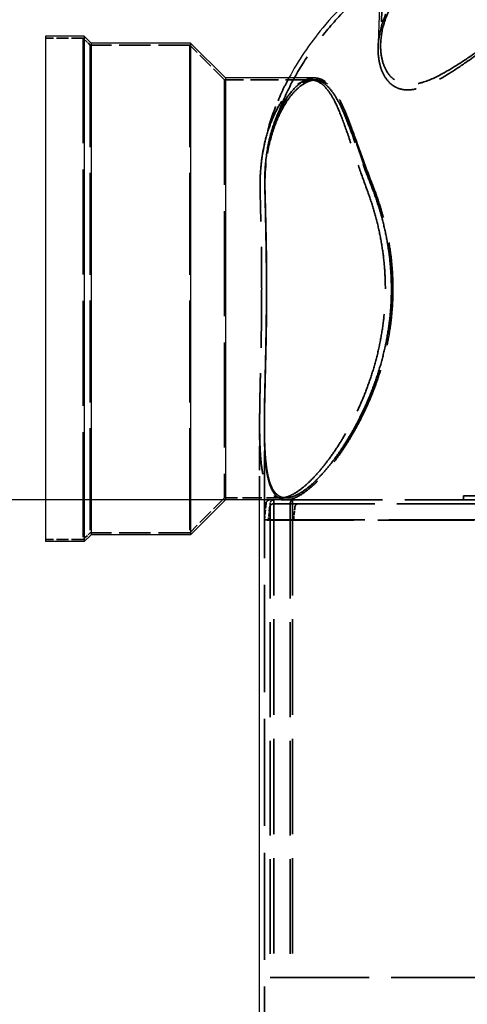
# Model space of a CAD drawing. Header units: millimetres. Extents: x -122 to 329287, y -2042 to 18239.
# Tile 16 of 39: x 10903 to 12028, y 6606 to 9080. Entities that reach past the tile are written whole.
import ezdxf

# ---------------------------------------------------------------- set-up
doc = ezdxf.new("R2010")
doc.units = ezdxf.units.MM
doc.header["$LTSCALE"] = 61
doc.linetypes.add('DASHED', pattern=[0.2068, 0.1655, -0.0413])
for name, color, linetype, lineweight in [('Dimension (Draken)', 7, 'Continuous', 25), ('Hidden (Draken)', 7, 'DASHED', 35), ('Visible (Draken)', 7, 'Continuous', 25)]:
    doc.layers.add(name, color=color, linetype=linetype, lineweight=lineweight)
doc.styles.add('Draken Note Text', font='tahoma.ttf')
doc.dimstyles.new('Draken Metric', dxfattribs={"dimscale": 61, "dimtxt": 2.5, "dimasz": 2.5, "dimexe": 3.175, "dimexo": 1, "dimgap": 0.762, "dimtad": 1, "dimtoh": 1, "dimdec": 1, "dimrnd": 1e-08, "dimzin": 0, "dimdsep": 46, "dimtxsty": 'Draken Note Text', "dimcen": 0.09, "dimdle": 10, "dimclrd": 256, "dimclre": 256, "dimclrt": 256, "dimadec": 1, "dimazin": 0, "dimtfac": 1.40208, "dimtdec": 1, "dimtmove": 0, "dimatfit": 3, "dimfxl": 1, "dimtolj": 1, "dimtzin": 0, "dimlwd": -1, "dimlwe": -1, "dimarcsym": 0})

# ---------------------------------------------------------------- blocks, each defined once
blk = doc.blocks.new('*D11')
at = {"layer": 'Defpoints', "color": 0, "transparency": 16777216}
for p in [(9662.6, 7873.5), (11591.6, 7873.5), (12019, 4033.5)]:
    blk.add_point(p, dxfattribs=at)
at = {"layer": 'Dimension (Draken)', "transparency": 16777216}
for p, q in [((11530.6, 7873.5), (9468.9, 7873.5)), ((9662.6, 4186), (9662.6, 7721)), ((11958, 4033.5), (9468.9, 4033.5))]:
    blk.add_line(p, q, dxfattribs=at)
for points in [[(9637.1, 7721), (9688, 7721), (9662.6, 7873.5)], [(9637.1, 4186), (9688, 4186), (9662.6, 4033.5)]]:
    blk.add_solid(points, dxfattribs=at)
at = {"layer": 'Dimension (Draken)', "transparency": 16777216, "insert": (9456.6, 5733.7), "char_height": 152.5, "attachment_point": 1, "rotation": 90, "style": 'Draken Note Text'}
blk.add_mtext('\\A1;3840', dxfattribs=at)
blk = doc.blocks.new('*D14')
at = {"layer": 'Defpoints', "color": 0, "transparency": 16777216}
for p in [(8889.8, 9623.5), (12167.9, 9623.5), (11591.6, 7873.5)]:
    blk.add_point(p, dxfattribs=at)
at = {"layer": 'Dimension (Draken)', "transparency": 16777216}
for p, q in [((12106.9, 9623.5), (8696.1, 9623.5)), ((8889.8, 8026), (8889.8, 9471)), ((11530.6, 7873.5), (8696.1, 7873.5))]:
    blk.add_line(p, q, dxfattribs=at)
for points in [[(8864.4, 9471), (8915.2, 9471), (8889.8, 9623.5)], [(8864.4, 8026), (8915.2, 8026), (8889.8, 7873.5)]]:
    blk.add_solid(points, dxfattribs=at)
at = {"layer": 'Dimension (Draken)', "transparency": 16777216, "insert": (8684.6, 8535.3), "char_height": 152.5, "attachment_point": 1, "rotation": 90, "style": 'Draken Note Text'}
blk.add_mtext('\\A1;1750', dxfattribs=at)

msp = doc.modelspace()

# ---------------------------------------------------------------- linework, layer by layer
at = {"layer": 'Hidden (Draken)', "ltscale": 21.68861}
msp.add_line((11829.12, 9566.45), (11810.02, 9019.59), dxfattribs=at)
at = {"layer": 'Hidden (Draken)', "ltscale": 2.964796}
for p, q in [((11062.88, 9033.47), (10967.88, 9033.47)), ((11062.88, 7773.47), (10967.88, 7773.47))]:
    msp.add_line(p, q, dxfattribs=at)
at = {"layer": 'Hidden (Draken)', "ltscale": 26.149223}
for p, q in [((11062.88, 9033.47), (11062.88, 7773.47)), ((11417.88, 8928.47), (11417.88, 7878.47))]:
    msp.add_line(p, q, dxfattribs=at)
at = {"layer": 'Hidden (Draken)', "ltscale": 0.772294}
for p, q in [((11080.38, 9015.97), (11062.88, 9033.47)), ((11080.38, 7790.97), (11062.88, 7773.47))]:
    msp.add_line(p, q, dxfattribs=at)
at = {"layer": 'Hidden (Draken)', "ltscale": 25.422857}
for p, q in [((11080.38, 9015.97), (11080.38, 7790.97)), ((11330.38, 9015.97), (11330.38, 7790.97))]:
    msp.add_line(p, q, dxfattribs=at)
at = {"layer": 'Hidden (Draken)', "ltscale": 7.802259}
for p, q in [((11330.38, 9015.97), (11080.38, 9015.97)), ((11330.38, 7790.97), (11080.38, 7790.97))]:
    msp.add_line(p, q, dxfattribs=at)
at = {"layer": 'Hidden (Draken)', "ltscale": 3.861871}
for p, q in [((11417.88, 8928.47), (11330.38, 9015.97)), ((11417.88, 7878.47), (11330.38, 7790.97))]:
    msp.add_line(p, q, dxfattribs=at)
at = {"layer": 'Hidden (Draken)', "ltscale": 0.281367}
msp.add_line((11804.06, 9020.83), (11803.75, 9011.82), dxfattribs=at)
at = {"layer": 'Hidden (Draken)', "ltscale": 0.234565}
msp.add_line((11643.79, 8933.47), (11636.27, 8933.47), dxfattribs=at)
at = {"layer": 'Hidden (Draken)', "ltscale": 6.966325}
msp.add_line((11641.1, 8928.47), (11417.88, 8928.47), dxfattribs=at)
at = {"layer": 'Hidden (Draken)', "ltscale": 0.441685}
msp.add_line((11633.51, 8928.47), (11647.66, 8928.47), dxfattribs=at)
at = {"layer": 'Hidden (Draken)', "ltscale": 5.928545}
msp.add_line((11505.88, 7873.47), (11505.88, 8063.43), dxfattribs=at)
at = {"layer": 'Hidden (Draken)', "ltscale": 26.666664}
msp.add_line((11517.88, 5035.88), (11517.88, 8063.43), dxfattribs=at)
at = {"layer": 'Hidden (Draken)', "ltscale": 0.239277}
msp.add_line((11517.88, 8055.76), (11517.88, 8063.43), dxfattribs=at)
at = {"layer": 'Hidden (Draken)', "ltscale": 4.816039}
msp.add_line((11572.2, 7878.47), (11417.88, 7878.47), dxfattribs=at)
at = {"layer": 'Hidden (Draken)', "ltscale": 23.78159}
for p, q in [((11541.67, 7873.47), (11541.67, 6673.47)), ((11588.69, 7873.47), (11588.69, 6673.47))]:
    msp.add_line(p, q, dxfattribs=at)
at = {"layer": 'Hidden (Draken)', "ltscale": 0.388366}
for p, q in [((11559.75, 7878.47), (11572.2, 7878.47)), ((11572.2, 7873.47), (11559.75, 7873.47))]:
    msp.add_line(p, q, dxfattribs=at)
at = {"layer": 'Hidden (Draken)', "ltscale": 1.960487}
msp.add_line((11572.2, 7873.47), (11588.69, 7873.47), dxfattribs=at)
at = {"layer": 'Hidden (Draken)', "ltscale": 0.317991}
msp.add_line((11588.69, 7873.47), (11591.6, 7873.47), dxfattribs=at)
at = {"layer": 'Hidden (Draken)', "ltscale": 22.136909}
for p, q in [((11591.6, 7873.47), (12345.69, 7873.47)), ((12353.74, 7863.47), (11603.45, 7863.47)), ((12339.36, 6673.47), (11582.62, 6673.47))]:
    msp.add_line(p, q, dxfattribs=at)
at = {"layer": 'Hidden (Draken)', "ltscale": 9.508592}
msp.add_line((12063.94, 7883.47), (12017.88, 7883.47), dxfattribs=at)
at = {"layer": 'Hidden (Draken)', "ltscale": 0.311994}
for p, q in [((12017.88, 7873.47), (12017.88, 7883.47)), ((11527.83, 7822.48), (11517.88, 7823.47))]:
    msp.add_line(p, q, dxfattribs=at)
at = {"layer": 'Hidden (Draken)', "ltscale": 1.285713}
msp.add_line((11521.98, 7864.47), (11517.88, 7823.47), dxfattribs=at)
at = {"layer": 'Hidden (Draken)', "ltscale": 1.003272}
msp.add_line((11531.03, 7854.47), (11527.83, 7822.48), dxfattribs=at)
at = {"layer": 'Hidden (Draken)', "ltscale": 23.58341}
for p, q in [((11532.16, 7863.47), (11532.16, 6673.47)), ((11582.62, 7863.47), (11582.62, 6673.47))]:
    msp.add_line(p, q, dxfattribs=at)
at = {"layer": 'Hidden (Draken)', "ltscale": 13.453507}
msp.add_line((11603.45, 7863.47), (11540.98, 7863.47), dxfattribs=at)
at = {"layer": 'Hidden (Draken)', "ltscale": 13.420264}
msp.add_line((11579.1, 7823.47), (11517.88, 7823.47), dxfattribs=at)
at = {"layer": 'Hidden (Draken)', "ltscale": 13.643393}
msp.add_line((11591.5, 7822.48), (11527.83, 7822.48), dxfattribs=at)
at = {"layer": 'Hidden (Draken)', "ltscale": 23.815351}
msp.add_line((12070.88, 7823.47), (11579.1, 7823.47), dxfattribs=at)
at = {"layer": 'Hidden (Draken)', "ltscale": 23.904131}
msp.add_line((12345.82, 7822.48), (11591.5, 7822.48), dxfattribs=at)
at = {"layer": 'Hidden (Draken)', "ltscale": 7.340158}
msp.add_line((11532.16, 6673.47), (11582.62, 6673.47), dxfattribs=at)
at = {"layer": 'Hidden (Draken)', "ltscale": 0.242145}
msp.add_arc((12070.17, 8662.62), 552.36, 170.77404, 171.57918, dxfattribs=at)
at = {"layer": 'Hidden (Draken)', "ltscale": 0.459031}
for centre in [(11531.93, 7863.47), (11540.98, 7853.47)]:
    msp.add_arc(centre, 10, 90, 174.28941, dxfattribs=at)
at = {"layer": 'Hidden (Draken)', "ltscale": 25.192032}
msp.add_open_spline([(12165.72, 9076.72), (12194.54, 9098.66), (12223.25, 9120.75), (12278.48, 9163.8), (12305.04, 9184.78), (12369.58, 9237.12), (12405.53, 9267.6), (12466.3, 9325.04), (12490.33, 9351.5), (12516.19, 9393.4), (12520.69, 9409.57), (12513.49, 9430.91), (12506.29, 9437.78), (12487.86, 9445.41), (12479.49, 9447.49), (12462.13, 9449.79), (12453.77, 9450.32), (12435.63, 9450.43), (12425.91, 9450.03), (12402.5, 9448.1), (12388.49, 9446.31), (12348.7, 9439.64), (12321.73, 9433.54), (12258.69, 9415.93), (12222.58, 9403.65), (12143.42, 9371.82), (12101.2, 9351.59), (12014.52, 9302.25), (11972.02, 9272.57), (11914.44, 9222.16), (11895.3, 9202.74), (11861.03, 9161.74), (11846.29, 9140.13), (11823.57, 9097.53), (11815.32, 9076.5), (11806.36, 9040.71), (11804.19, 9025.74), (11803.36, 8999.47), (11804.1, 8987.94), (11807.6, 8968.13), (11809.95, 8959.59), (11816.9, 8942.22), (11821.89, 8933.46), (11835.7, 8917.3), (11845.1, 8910.36), (11860.4, 8905.34), (11864.34, 8904.45), (11871.13, 8903.58), (11873.85, 8903.39), (11879.31, 8903.31), (11882.03, 8903.41), (11888.64, 8903.96), (11892.57, 8904.53), (11906.55, 8907.36), (11916.96, 8910.82), (11944.31, 8922.4), (11961.67, 8932), (11993.83, 8951.78), (12008.86, 8961.78), (12047.94, 8988.8), (12072.56, 9006.79), (12119.92, 9041.98), (12142.9, 9059.34), (12165.72, 9076.72)], degree=3, knots=[0, 0, 0, 0, 10.8672472, 10.8672472, 21.4544958, 21.4544958, 37.909098, 37.909098, 54.8388569, 54.8388569, 69.0435705, 69.0435705, 78.9625677, 78.9625677, 84.8640269, 84.8640269, 89.4027215, 89.4027215, 93.871838, 93.871838, 99.4911913, 99.4911913, 108.9523789, 108.9523789, 120.6604012, 120.6604012, 134.7635397, 134.7635397, 151.682437, 151.682437, 161.7793246, 161.7793246, 172.5724159, 172.5724159, 182.9305725, 182.9305725, 190.4513978, 190.4513978, 196.5143495, 196.5143495, 201.3645631, 201.3645631, 207.0611284, 207.0611284, 213.7664855, 213.7664855, 215.9310378, 215.9310378, 217.3123058, 217.3123058, 218.6241084, 218.6241084, 220.4294515, 220.4294515, 224.8921848, 224.8921848, 231.7772839, 231.7772839, 237.5836176, 237.5836176, 246.8607134, 246.8607134, 255.4697974, 255.4697974, 255.4697974, 255.4697974], dxfattribs=at)
at = {"layer": 'Hidden (Draken)', "ltscale": 24.698357}
msp.add_open_spline([(12161.57, 9079.09), (12139.65, 9062.65), (12117.57, 9046.27), (12080.32, 9019.21), (12064.97, 9008.23), (12018.2, 8975.72), (11988.8, 8956.59), (11943.77, 8932.65), (11925.72, 8924.78), (11903.56, 8919.19), (11898.44, 8918.22), (11890.34, 8917.28), (11887.28, 8917.07), (11881.49, 8916.97), (11878.75, 8917.07), (11872.48, 8917.62), (11869.01, 8918.19), (11857.69, 8920.98), (11850.66, 8924.34), (11835.22, 8935.5), (11828.03, 8944.64), (11814.2, 8971.35), (11809.61, 8992.25), (11810.17, 9033.6), (11813.17, 9052.12), (11824.85, 9091.57), (11834.2, 9112.67), (11859.07, 9154.89), (11874.72, 9176.05), (11919.19, 9225.65), (11950.68, 9253.57), (12028.88, 9310.31), (12076.71, 9338.23), (12170.87, 9382.94), (12215.4, 9400.45), (12292.39, 9424.97), (12324.6, 9433.29), (12371.28, 9442.35), (12387.21, 9444.77), (12412.96, 9447.48), (12423.25, 9448.15), (12441.88, 9448.52), (12450.28, 9448.25), (12467.22, 9446.71), (12475.38, 9445.22), (12493.59, 9439.7), (12501.62, 9434.7), (12512.33, 9420.43), (12513.49, 9410.59), (12506.36, 9383.87), (12495.21, 9366), (12458.41, 9321.93), (12430.66, 9295.16), (12365.42, 9237.93), (12328.29, 9207.75), (12268.74, 9160.87), (12248.06, 9144.85), (12205.51, 9112.22), (12183.57, 9095.59), (12161.57, 9079.09)], degree=3, knots=[0, 0, 0, 0, 8.2217388, 8.2217388, 13.9818979, 13.9818979, 25.9527575, 25.9527575, 34.3226353, 34.3226353, 36.9397232, 36.9397232, 38.5897149, 38.5897149, 40.1424138, 40.1424138, 42.2554136, 42.2554136, 47.3430407, 47.3430407, 55.0501943, 55.0501943, 67.3521857, 67.3521857, 76.5971241, 76.5971241, 86.9366602, 86.9366602, 97.4768675, 97.4768675, 112.1981867, 112.1981867, 129.2219384, 129.2219384, 143.4712652, 143.4712652, 154.3191738, 154.3191738, 160.4395045, 160.4395045, 164.961182, 164.961182, 169.2647725, 169.2647725, 174.4965383, 174.4965383, 182.932939, 182.932939, 193.0947281, 193.0947281, 206.3265974, 206.3265974, 222.1751655, 222.1751655, 237.931197, 237.931197, 245.9574785, 245.9574785, 254.2087949, 254.2087949, 254.2087949, 254.2087949], dxfattribs=at)
at = {"layer": 'Hidden (Draken)', "ltscale": 26.194662}
msp.add_open_spline([(11525.67, 8743.51), (11534.79, 8796.95), (11551.9, 8849.89), (11601.56, 8953.12), (11634.12, 9003.39), (11713.63, 9099.65), (11760.58, 9145.64), (11867.4, 9231.87), (11927.25, 9272.1), (12057.95, 9345.54), (12128.8, 9378.74), (12204, 9407.88)], degree=3, knots=[-3.03961017, -3.03961017, -3.03961017, -3.03961017, -2.86055002, -2.86055002, -2.68148987, -2.68148987, -2.50242973, -2.50242973, -2.32336958, -2.32336958, -2.14430943, -2.14430943, -2.14430943, -2.14430943], dxfattribs=at)
at = {"layer": 'Hidden (Draken)', "ltscale": 6.304711}
msp.add_open_spline([(11579.54, 8933.47), (11574.6, 8924.28), (11569.91, 8915.04), (11540.11, 8852.85), (11522.67, 8798.46), (11513.51, 8743.51)], degree=3, knots=[5.97159801, 5.97159801, 5.97159801, 5.97159801, 6.00322402, 6.00322402, 6.18340836, 6.18340836, 6.18340836, 6.18340836], dxfattribs=at)
at = {"layer": 'Hidden (Draken)', "ltscale": 22.903933}
msp.add_open_spline([(11790.03, 8663.88), (11768.51, 8718.23), (11751.92, 8767.5), (11729.61, 8827.36), (11722.99, 8844.13), (11710.76, 8871.31), (11705.18, 8882.25), (11689.79, 8907.55), (11679.75, 8918.97), (11664.36, 8928.75), (11659.64, 8930.83), (11651.49, 8932.93), (11648.11, 8933.39), (11641.34, 8933.53), (11637.95, 8933.22), (11629.82, 8931.6), (11625.05, 8929.96), (11614.93, 8925.05), (11609.57, 8921.63), (11595.19, 8910.17), (11586.17, 8900.6), (11562.72, 8868.43), (11548.95, 8841.42), (11531.61, 8786.72), (11526.19, 8762.74), (11519.9, 8713.74), (11518.55, 8689.46), (11519.15, 8663.88)], degree=3, knots=[0, 0, 0, 0, 19.8017313, 19.8017313, 28.713608, 28.713608, 36.1891218, 36.1891218, 48.7814059, 48.7814059, 54.1418659, 54.1418659, 57.8306213, 57.8306213, 61.4338656, 61.4338656, 66.3799127, 66.3799127, 71.8490886, 71.8490886, 81.0909281, 81.0909281, 96.8964618, 96.8964618, 107.1064878, 107.1064878, 115.9476925, 115.9476925, 115.9476925, 115.9476925], dxfattribs=at)
at = {"layer": 'Hidden (Draken)', "ltscale": 23.10915}
msp.add_open_spline([(11507.17, 8651.88), (11506.42, 8685.77), (11508.97, 8717.41), (11520.19, 8782.13), (11530.08, 8813.24), (11553.84, 8865.44), (11567.75, 8886.24), (11588.99, 8908.41), (11596.07, 8914.28), (11607.26, 8921.29), (11611.4, 8923.38), (11619.22, 8926.38), (11622.91, 8927.37), (11629.23, 8928.34), (11631.88, 8928.52), (11637.22, 8928.4), (11639.91, 8928.08), (11646.51, 8926.65), (11650.37, 8925.24), (11663.49, 8918.33), (11672.24, 8909.96), (11685.81, 8890.76), (11690.87, 8882.02), (11702.14, 8859.33), (11708.26, 8844.66), (11721.17, 8810.46), (11727.93, 8790.78), (11747.09, 8733.98), (11760.17, 8694.37), (11776.02, 8651.88)], degree=3, knots=[-116.8744978, -116.8744978, -116.8744978, -116.8744978, -105.3008446, -105.3008446, -90.9495081, -90.9495081, -76.3008552, -76.3008552, -69.1111256, -69.1111256, -64.8526354, -64.8526354, -60.990014, -60.990014, -58.1472912, -58.1472912, -55.1961131, -55.1961131, -50.8067199, -50.8067199, -39.9487951, -39.9487951, -33.1169853, -33.1169853, -24.4713654, -24.4713654, -15.2281517, -15.2281517, 0, 0, 0, 0], dxfattribs=at)
at = {"layer": 'Hidden (Draken)', "ltscale": 22.572416}
msp.add_open_spline([(11518.92, 8663.88), (11517.82, 8715.55), (11524.69, 8761.38), (11541.64, 8818.31), (11548.22, 8835.02), (11561.85, 8862.88), (11568.78, 8874.43), (11588.15, 8901.18), (11601.06, 8913.31), (11619.11, 8923.57), (11624.4, 8925.73), (11633.14, 8927.9), (11636.62, 8928.38), (11643.36, 8928.54), (11646.62, 8928.25), (11654.15, 8926.7), (11658.39, 8925.15), (11667.08, 8920.5), (11671.51, 8917.27), (11683.08, 8906.49), (11690, 8897.54), (11706.09, 8871.09), (11715, 8851.78), (11733.81, 8804.99), (11743.64, 8777.49), (11764.15, 8721.02), (11774.4, 8693.15), (11786.01, 8663.88)], degree=3, knots=[0, 0, 0, 0, 17.8553884, 17.8553884, 26.5113182, 26.5113182, 34.2272645, 34.2272645, 47.3086398, 47.3086398, 52.771708, 52.771708, 56.4531518, 56.4531518, 59.9844375, 59.9844375, 64.7368476, 64.7368476, 69.9435262, 69.9435262, 78.6642803, 78.6642803, 90.7085634, 90.7085634, 103.2360712, 103.2360712, 113.9133801, 113.9133801, 113.9133801, 113.9133801], dxfattribs=at)
at = {"layer": 'Hidden (Draken)', "ltscale": 23.122314}
msp.add_open_spline([(11790.66, 8651.88), (11780.73, 8678.18), (11771.88, 8703.45), (11754.49, 8754.43), (11746.24, 8779.48), (11728.18, 8831.06), (11718.68, 8855.65), (11700.99, 8890.2), (11693.09, 8902.1), (11680.15, 8915.45), (11675.53, 8919.17), (11666.64, 8924.4), (11662.43, 8926.14), (11655.37, 8927.88), (11652.6, 8928.28), (11647.23, 8928.54), (11644.63, 8928.44), (11638.62, 8927.7), (11635.19, 8926.92), (11624.77, 8923.44), (11617.67, 8919.64), (11598.09, 8905.22), (11585.57, 8891.64), (11565.56, 8861.33), (11557.68, 8846.71), (11542.75, 8811.71), (11535.86, 8790.89), (11522.61, 8733.44), (11518.23, 8694.48), (11519.18, 8651.88)], degree=3, knots=[-116.6988983, -116.6988983, -116.6988983, -116.6988983, -107.2699762, -107.2699762, -96.593183, -96.593183, -82.8944121, -82.8944121, -72.4157134, -72.4157134, -66.8622271, -66.8622271, -62.0767928, -62.0767928, -59.0591729, -59.0591729, -56.2932974, -56.2932974, -52.7378538, -52.7378538, -45.5779854, -45.5779854, -33.0687647, -33.0687647, -24.2580259, -24.2580259, -14.5099534, -14.5099534, 0, 0, 0, 0], dxfattribs=at)
at = {"layer": 'Hidden (Draken)', "ltscale": 25.681183}
msp.add_open_spline([(11519.15, 8663.88), (11519.22, 8660.87), (11519.29, 8657.85), (11519.73, 8639.25), (11520.14, 8623.22), (11520.95, 8590.51), (11521.36, 8573.8), (11522.09, 8539.98), (11522.42, 8522.86), (11522.96, 8488.54), (11523.17, 8471.33), (11523.46, 8437.14), (11523.53, 8420.17), (11523.53, 8386.83), (11523.46, 8369.9), (11523.18, 8335.81), (11522.97, 8318.65), (11522.43, 8284.43), (11522.1, 8267.36), (11521.37, 8233.62), (11520.97, 8216.96), (11520.16, 8184.32), (11519.75, 8168.33), (11519.01, 8137.29), (11518.67, 8122.24), (11518.15, 8093.3), (11517.97, 8079.41), (11517.84, 8053), (11517.9, 8040.47), (11518.29, 8016.79), (11518.65, 8005.24), (11519.78, 7983.23), (11520.55, 7972.77), (11522.61, 7953.19), (11523.9, 7944.07), (11527.06, 7927.4), (11528.93, 7919.83), (11533.32, 7906.39), (11535.83, 7900.51), (11541.49, 7890.48), (11544.65, 7886.34), (11551.57, 7879.79), (11555.34, 7877.38), (11563.41, 7874.22), (11567.7, 7873.47), (11577.07, 7873.47), (11582.34, 7874.35), (11593.63, 7877.94), (11599.64, 7880.66), (11612.32, 7887.9), (11618.98, 7892.44), (11632.81, 7903.27), (11639.99, 7909.56), (11654.69, 7923.79), (11662.21, 7931.73), (11677.42, 7949.08), (11685.11, 7958.51), (11700.44, 7978.63), (11708.08, 7989.34), (11723.09, 8011.78), (11730.46, 8023.52), (11744.21, 8046.88), (11750.86, 8058.86), (11763.98, 8084.16), (11770.44, 8097.49), (11782.91, 8125.33), (11788.93, 8139.84), (11800.25, 8169.89), (11805.56, 8185.42), (11815.25, 8217.26), (11819.62, 8233.6), (11827.25, 8266.84), (11830.5, 8283.74), (11835.73, 8317.83), (11837.7, 8335.01), (11840.33, 8369.35), (11840.98, 8386.5), (11840.98, 8403.47), (11840.98, 8420.44), (11840.33, 8437.59), (11837.7, 8471.93), (11835.73, 8489.11), (11830.5, 8523.2), (11827.25, 8540.1), (11819.62, 8573.34), (11815.25, 8589.68), (11805.56, 8621.53), (11800.25, 8637.05), (11793.09, 8656.05), (11791.57, 8659.98), (11790.03, 8663.88)], degree=3, knots=[-191.0029962, -191.0029962, -191.0029962, -191.0029962, -190.0223116, -190.0223116, -185.0139012, -185.0139012, -180.0054908, -180.0054908, -174.9970803, -174.9970803, -169.9886699, -169.9886699, -164.9802595, -164.9802595, -159.9871577, -159.9871577, -154.9940558, -154.9940558, -150.0009539, -150.0009539, -145.007852, -145.007852, -140.0147502, -140.0147502, -135.0216483, -135.0216483, -130.0285464, -130.0285464, -125.0354446, -125.0354446, -119.9781677, -119.9781677, -114.9208909, -114.9208909, -109.863614, -109.863614, -104.8063372, -104.8063372, -99.7490603, -99.7490603, -94.6917835, -94.6917835, -89.6345066, -89.6345066, -84.5772298, -84.5772298, -79.095846, -79.095846, -73.6144622, -73.6144622, -68.1330784, -68.1330784, -62.6516946, -62.6516946, -57.1703108, -57.1703108, -51.688927, -51.688927, -46.2075432, -46.2075432, -40.7261594, -40.7261594, -35.6353895, -35.6353895, -30.5446195, -30.5446195, -25.4538496, -25.4538496, -20.3630797, -20.3630797, -15.2723098, -15.2723098, -10.1815398, -10.1815398, -5.0907699, -5.0907699, 0, 0, 0, 5.0907699, 5.0907699, 10.1815398, 10.1815398, 15.2723098, 15.2723098, 20.3630797, 20.3630797, 25.4538496, 25.4538496, 26.7996346, 26.7996346, 26.7996346, 26.7996346], dxfattribs=at)
at = {"layer": 'Hidden (Draken)', "ltscale": 25.498774}
msp.add_open_spline([(11786.01, 8663.88), (11787.86, 8659.22), (11789.68, 8654.5), (11797.04, 8634.85), (11802.26, 8619.46), (11811.77, 8587.9), (11816.07, 8571.72), (11823.57, 8538.79), (11826.76, 8522.04), (11831.89, 8488.28), (11833.83, 8471.26), (11836.41, 8437.26), (11837.04, 8420.27), (11837.04, 8403.47), (11837.04, 8386.23), (11836.38, 8368.82), (11833.67, 8333.99), (11831.63, 8316.56), (11826.25, 8282.03), (11822.91, 8264.92), (11815.08, 8231.31), (11810.59, 8214.8), (11800.67, 8182.65), (11795.23, 8166.99), (11783.65, 8136.73), (11777.51, 8122.12), (11764.78, 8094.15), (11758.19, 8080.78), (11744.83, 8055.44), (11738.06, 8043.46), (11724.44, 8020.75), (11717.33, 8009.6), (11702.87, 7988.3), (11695.51, 7978.14), (11680.77, 7959.04), (11673.38, 7950.1), (11658.77, 7933.63), (11651.54, 7926.11), (11637.43, 7912.62), (11630.53, 7906.66), (11617.24, 7896.4), (11610.84, 7892.11), (11598.65, 7885.25), (11592.86, 7882.69), (11581.99, 7879.3), (11576.91, 7878.47), (11567.74, 7878.47), (11563.49, 7879.21), (11555.49, 7882.34), (11551.75, 7884.73), (11544.86, 7891.22), (11541.72, 7895.32), (11536.08, 7905.25), (11533.57, 7911.08), (11529.19, 7924.4), (11527.31, 7931.89), (11524.13, 7948.41), (11522.82, 7957.44), (11520.73, 7976.83), (11519.94, 7987.19), (11518.76, 8009), (11518.38, 8020.43), (11517.93, 8043.9), (11517.85, 8056.3), (11517.93, 8082.46), (11518.08, 8096.22), (11518.54, 8124.89), (11518.84, 8139.8), (11519.53, 8170.55), (11519.91, 8186.39), (11520.67, 8218.72), (11521.05, 8235.23), (11521.74, 8268.64), (11522.06, 8285.55), (11522.57, 8319.45), (11522.77, 8336.45), (11523.03, 8370.22), (11523.1, 8386.98), (11523.1, 8420.01), (11523.03, 8436.82), (11522.77, 8470.68), (11522.56, 8487.73), (11522.05, 8521.72), (11521.74, 8538.67), (11521.04, 8572.17), (11520.66, 8588.72), (11519.9, 8621.13), (11519.52, 8637), (11519.09, 8656.26), (11519, 8660.09), (11518.92, 8663.88)], degree=3, knots=[-26.8170558, -26.8170558, -26.8170558, -26.8170558, -25.2021444, -25.2021444, -20.1617155, -20.1617155, -15.1212866, -15.1212866, -10.0808578, -10.0808578, -5.0404289, -5.0404289, 0, 0, 0, 5.1716895, 5.1716895, 10.343379, 10.343379, 15.5150685, 15.5150685, 20.686758, 20.686758, 25.8584475, 25.8584475, 31.030137, 31.030137, 36.2018265, 36.2018265, 41.373516, 41.373516, 46.6696728, 46.6696728, 51.9658297, 51.9658297, 57.2619865, 57.2619865, 62.5581434, 62.5581434, 67.8543002, 67.8543002, 73.1504571, 73.1504571, 78.4466139, 78.4466139, 83.7427707, 83.7427707, 88.7526545, 88.7526545, 93.7625382, 93.7625382, 98.772422, 98.772422, 103.7823057, 103.7823057, 108.7921894, 108.7921894, 113.8020732, 113.8020732, 118.8119569, 118.8119569, 123.8218406, 123.8218406, 128.767753, 128.767753, 133.7136654, 133.7136654, 138.6595777, 138.6595777, 143.6054901, 143.6054901, 148.5514025, 148.5514025, 153.4973148, 153.4973148, 158.4432272, 158.4432272, 163.3891395, 163.3891395, 168.3496327, 168.3496327, 173.310126, 173.310126, 178.2706192, 178.2706192, 183.2311124, 183.2311124, 188.1916056, 188.1916056, 189.4330238, 189.4330238, 189.4330238, 189.4330238], dxfattribs=at)
at = {"layer": 'Hidden (Draken)', "ltscale": 25.166592}
msp.add_open_spline([(11776.02, 8651.88), (11776.28, 8651.18), (11776.55, 8650.47), (11782.31, 8634.87), (11787.47, 8619.48), (11796.88, 8587.91), (11801.13, 8571.71), (11808.53, 8538.77), (11811.68, 8522.02), (11816.75, 8488.26), (11818.67, 8471.24), (11821.21, 8437.24), (11821.84, 8420.26), (11821.84, 8386.25), (11821.18, 8368.85), (11818.51, 8334.04), (11816.5, 8316.63), (11811.2, 8282.11), (11807.9, 8265), (11800.17, 8231.39), (11795.74, 8214.88), (11785.94, 8182.72), (11780.56, 8167.06), (11769.12, 8136.78), (11763.05, 8122.17), (11750.45, 8094.18), (11743.94, 8080.81), (11730.72, 8055.45), (11724.02, 8043.47), (11710.55, 8020.74), (11703.51, 8009.59), (11689.18, 7988.28), (11681.9, 7978.12), (11667.31, 7959.02), (11659.99, 7950.08), (11645.51, 7933.61), (11638.35, 7926.08), (11624.37, 7912.6), (11617.55, 7906.64), (11604.38, 7896.39), (11598.04, 7892.1), (11585.96, 7885.25), (11580.23, 7882.69), (11569.45, 7879.3), (11564.42, 7878.47), (11555.35, 7878.47), (11551.13, 7879.21), (11543.22, 7882.32), (11539.52, 7884.7), (11532.7, 7891.15), (11529.59, 7895.23), (11524, 7905.12), (11521.51, 7910.92), (11517.16, 7924.16), (11515.3, 7931.61), (11512.13, 7948.04), (11510.84, 7957.02), (11508.75, 7976.31), (11507.96, 7986.63), (11506.79, 8008.31), (11506.4, 8019.69), (11505.94, 8043.1), (11505.86, 8055.52), (11505.92, 8081.71), (11506.07, 8095.49), (11506.52, 8124.2), (11506.82, 8139.14), (11507.5, 8169.95), (11507.88, 8185.82), (11508.64, 8218.23), (11509.02, 8234.78), (11509.71, 8268.27), (11510.02, 8285.23), (11510.53, 8319.22), (11510.73, 8336.26), (11510.99, 8370.12), (11511.06, 8386.94), (11511.06, 8403.47), (11511.06, 8420.01), (11510.99, 8436.82), (11510.73, 8470.68), (11510.53, 8487.72), (11510.02, 8521.72), (11509.71, 8538.67), (11509.02, 8572.17), (11508.64, 8588.72), (11507.89, 8620.94), (11507.51, 8636.64), (11507.17, 8651.88)], degree=3, knots=[-188.7143984, -188.7143984, -188.7143984, -188.7143984, -188.4754989, -188.4754989, -183.4376551, -183.4376551, -178.3998112, -178.3998112, -173.3619674, -173.3619674, -168.3241236, -168.3241236, -163.2862798, -163.2862798, -158.1197743, -158.1197743, -152.9532689, -152.9532689, -147.7867634, -147.7867634, -142.6202579, -142.6202579, -137.4537525, -137.4537525, -132.287247, -132.287247, -127.1207416, -127.1207416, -121.9542361, -121.9542361, -116.6646106, -116.6646106, -111.3749851, -111.3749851, -106.0853596, -106.0853596, -100.7957341, -100.7957341, -95.5061086, -95.5061086, -90.2164831, -90.2164831, -84.9268576, -84.9268576, -79.6372321, -79.6372321, -74.6428073, -74.6428073, -69.6483825, -69.6483825, -64.6539578, -64.6539578, -59.659533, -59.659533, -54.6651083, -54.6651083, -49.6706835, -49.6706835, -44.6762588, -44.6762588, -39.681834, -39.681834, -34.7216048, -34.7216048, -29.7613755, -29.7613755, -24.8011463, -24.8011463, -19.840917, -19.840917, -14.8806878, -14.8806878, -9.9204585, -9.9204585, -4.9602293, -4.9602293, 0, 0, 0, 4.9602293, 4.9602293, 9.9204585, 9.9204585, 14.8806878, 14.8806878, 19.840917, 19.840917, 24.7461478, 24.7461478, 24.7461478, 24.7461478], dxfattribs=at)
at = {"layer": 'Hidden (Draken)', "ltscale": 25.17935}
msp.add_open_spline([(11519.18, 8651.88), (11519.53, 8636.64), (11519.9, 8620.95), (11520.66, 8588.72), (11521.04, 8572.17), (11521.74, 8538.67), (11522.05, 8521.72), (11522.56, 8487.73), (11522.77, 8470.68), (11523.03, 8436.82), (11523.1, 8420.01), (11523.1, 8403.47), (11523.1, 8386.98), (11523.03, 8370.22), (11522.77, 8336.45), (11522.57, 8319.45), (11522.06, 8285.55), (11521.74, 8268.64), (11521.05, 8235.23), (11520.67, 8218.72), (11519.91, 8186.39), (11519.53, 8170.55), (11518.84, 8139.8), (11518.54, 8124.89), (11518.08, 8096.22), (11517.93, 8082.46), (11517.85, 8056.3), (11517.93, 8043.9), (11518.38, 8020.43), (11518.76, 8009), (11519.94, 7987.19), (11520.73, 7976.83), (11522.82, 7957.44), (11524.13, 7948.41), (11527.31, 7931.89), (11529.19, 7924.4), (11533.57, 7911.08), (11536.08, 7905.25), (11541.72, 7895.32), (11544.86, 7891.22), (11551.75, 7884.73), (11555.49, 7882.34), (11563.49, 7879.21), (11567.74, 7878.47), (11576.91, 7878.47), (11581.99, 7879.3), (11592.86, 7882.69), (11598.65, 7885.25), (11610.84, 7892.11), (11617.24, 7896.4), (11630.53, 7906.66), (11637.43, 7912.62), (11651.54, 7926.11), (11658.77, 7933.63), (11673.38, 7950.1), (11680.77, 7959.04), (11695.51, 7978.14), (11702.87, 7988.3), (11717.33, 8009.6), (11724.44, 8020.75), (11738.06, 8043.46), (11744.83, 8055.44), (11758.19, 8080.78), (11764.78, 8094.15), (11777.51, 8122.12), (11783.65, 8136.73), (11795.23, 8166.99), (11800.67, 8182.65), (11810.59, 8214.8), (11815.08, 8231.31), (11822.91, 8264.92), (11826.25, 8282.03), (11831.63, 8316.56), (11833.67, 8333.99), (11836.38, 8368.82), (11837.04, 8386.23), (11837.04, 8420.27), (11836.41, 8437.26), (11833.83, 8471.26), (11831.89, 8488.28), (11826.76, 8522.04), (11823.57, 8538.79), (11816.07, 8571.72), (11811.77, 8587.9), (11802.26, 8619.46), (11797.04, 8634.85), (11791.2, 8650.45), (11790.93, 8651.17), (11790.66, 8651.88)], degree=3, knots=[-24.7463685, -24.7463685, -24.7463685, -24.7463685, -19.8419728, -19.8419728, -14.8814796, -14.8814796, -9.9209864, -9.9209864, -4.9604932, -4.9604932, 0, 0, 0, 4.9459124, 4.9459124, 9.8918247, 9.8918247, 14.8377371, 14.8377371, 19.7836495, 19.7836495, 24.7295618, 24.7295618, 29.6754742, 29.6754742, 34.6213865, 34.6213865, 39.5672989, 39.5672989, 44.5771826, 44.5771826, 49.5870664, 49.5870664, 54.5969501, 54.5969501, 59.6068339, 59.6068339, 64.6167176, 64.6167176, 69.6266013, 69.6266013, 74.6364851, 74.6364851, 79.6463688, 79.6463688, 84.9425256, 84.9425256, 90.2386825, 90.2386825, 95.5348393, 95.5348393, 100.8309962, 100.8309962, 106.127153, 106.127153, 111.4233099, 111.4233099, 116.7194667, 116.7194667, 122.0156236, 122.0156236, 127.1873131, 127.1873131, 132.3590026, 132.3590026, 137.5306921, 137.5306921, 142.7023816, 142.7023816, 147.8740711, 147.8740711, 153.0457605, 153.0457605, 158.21745, 158.21745, 163.3891395, 163.3891395, 168.4295684, 168.4295684, 173.4699973, 173.4699973, 178.5104262, 178.5104262, 183.5508551, 183.5508551, 188.5912839, 188.5912839, 188.8345029, 188.8345029, 188.8345029, 188.8345029], dxfattribs=at)
at = {"layer": 'Hidden (Draken)', "ltscale": 0.500024}
msp.add_open_spline([(11541.67, 7873.47), (11540.36, 7873.47), (11539.06, 7873.19), (11536.71, 7872.11), (11535.67, 7871.35), (11533.99, 7869.5), (11533.34, 7868.46), (11532.61, 7866.61), (11532.41, 7865.88), (11532.22, 7864.69), (11532.18, 7864.25), (11532.16, 7863.69), (11532.16, 7863.58), (11532.16, 7863.47)], degree=3, knots=[0, 0, 0, 0, 0.4290441, 0.4290441, 0.8348418, 0.8348418, 1.2120071, 1.2120071, 1.4399731, 1.4399731, 1.5749741, 1.5749741, 1.6075497, 1.6075497, 1.6075497, 1.6075497], dxfattribs=at)
at = {"layer": 'Hidden (Draken)', "ltscale": 0.495104}
msp.add_open_spline([(11582.62, 7863.47), (11582.62, 7864.64), (11582.8, 7865.8), (11583.56, 7868.11), (11584.16, 7869.21), (11585.71, 7871.13), (11586.65, 7871.92), (11588.31, 7872.81), (11588.94, 7873.05), (11590.26, 7873.39), (11590.93, 7873.47), (11591.6, 7873.47)], degree=3, knots=[4.7727123, 4.7727123, 4.7727123, 4.7727123, 5.1246047, 5.1246047, 5.5115093, 5.5115093, 5.9069582, 5.9069582, 6.1353987, 6.1353987, 6.3641016, 6.3641016, 6.3641016, 6.3641016], dxfattribs=at)
at = {"layer": 'Hidden (Draken)', "ltscale": 1.00345}
msp.add_open_spline([(11591.5, 7822.48), (11592.46, 7833.14), (11593.43, 7843.8), (11594.39, 7854.47)], degree=3, dxfattribs=at)
at = {"layer": 'Hidden (Draken)', "ltscale": 0.193197}
msp.add_open_spline([(11594.39, 7854.47), (11594.42, 7854.79), (11594.46, 7855.11), (11594.6, 7855.88), (11594.72, 7856.32), (11595.14, 7857.61), (11595.52, 7858.42), (11596.19, 7859.47), (11596.4, 7859.77), (11596.63, 7860.05)], degree=3, knots=[0.00000352, 0.00000352, 0.00000352, 0.00000352, 0.0974406, 0.0974406, 0.23448932, 0.23448932, 0.50762341, 0.50762341, 0.62069209, 0.62069209, 0.62069209, 0.62069209], dxfattribs=at)
at = {"layer": 'Hidden (Draken)', "ltscale": 0.26938}
msp.add_open_spline([(11603.45, 7863.47), (11602.5, 7863.47), (11601.57, 7863.31), (11599.54, 7862.59), (11598.5, 7861.95), (11597.25, 7860.78), (11596.92, 7860.43), (11596.63, 7860.05)], degree=3, knots=[-1.48808529, -1.48808529, -1.48808529, -1.48808529, -1.17098484, -1.17098484, -0.77422082, -0.77422082, -0.62248118, -0.62248118, -0.62248118, -0.62248118], dxfattribs=at)
at = {"layer": 'Hidden (Draken)', "ltscale": 0.491226}
msp.add_open_spline([(11579.1, 7823.47), (11579.46, 7823.47), (11580.07, 7823.45), (11581.7, 7823.35), (11582.7, 7823.28), (11584.97, 7823.1), (11586.22, 7822.99), (11588.49, 7822.78), (11589.49, 7822.68), (11590.82, 7822.55), (11591.16, 7822.51), (11591.5, 7822.48)], degree=3, knots=[0, 0, 0, 0, 0.3907946, 0.3907946, 0.7815448, 0.7815448, 1.1722159, 1.1722159, 1.4716751, 1.4716751, 1.5786899, 1.5786899, 1.5786899, 1.5786899], dxfattribs=at)
at = {"layer": 'Visible (Draken)'}
for p, q in [((11823.16, 9567.88), (11804.06, 9020.83)), ((10967.88, 9038.47), (10967.88, 7768.47)), ((11064.95, 9038.47), (10967.88, 9038.47)), ((11064.95, 9038.47), (11064.95, 7768.47)), ((11082.45, 9020.97), (11064.95, 9038.47)), ((11082.45, 9020.97), (11082.45, 7785.97)), ((11332.45, 9020.97), (11082.45, 9020.97)), ((11332.45, 9020.97), (11332.45, 7785.97)), ((11419.95, 8933.47), (11332.45, 9020.97)), ((11419.95, 8933.47), (11419.95, 7873.47)), ((11636.27, 8933.47), (11419.95, 8933.47)), ((11419.95, 7873.47), (11332.45, 7785.97)), ((11559.75, 7873.47), (11419.95, 7873.47)), ((11505.88, 5108.47), (11505.88, 7873.47)), ((11064.95, 7768.47), (10967.88, 7768.47)), ((11082.45, 7785.97), (11064.95, 7768.47)), ((11332.45, 7785.97), (11082.45, 7785.97))]:
    msp.add_line(p, q, dxfattribs=at)
msp.add_open_spline([(11810.36, 9201.23), (11809.41, 9200.47), (11808.46, 9199.71), (11753.11, 9155.14), (11705.22, 9108.31), (11631.2, 9018.7), (11602.71, 8976.64), (11579.54, 8933.47)], degree=3, knots=[5.63971067, 5.63971067, 5.63971067, 5.63971067, 5.64285532, 5.64285532, 5.82303967, 5.82303967, 5.97159801, 5.97159801, 5.97159801, 5.97159801], dxfattribs=at)

# ---------------------------------------------------------------- dimensions: what is measured, and where the dimension line sits
at = {"layer": 'Dimension (Draken)'}
for base, p1, p2, picture, middle in [((8889.81, 9623.47), (11591.6, 7873.47), (12167.88, 9623.47), '*D14', (8889.81, 8748.47)), ((9662.55, 7873.47), (12019.02, 4033.47), (11591.6, 7873.47), '*D11', (9662.55, 5953.47))]:
    dim = msp.add_linear_dim(base=base, p1=p1, p2=p2, angle=90, dimstyle='Draken Metric', override={"dimgap": 0.762, "dimtoh": 0, "dimdec": 0, "dimtol": 0, "dimlim": 0, "dimtp": 0, "dimtm": 0, "dimtdec": 1, "dimtofl": 0, "dimatfit": 1}, dxfattribs=at)
    dim.commit()
    dim.dimension.update_dxf_attribs({"geometry": picture, "text_midpoint": middle, "dimtype": 160})

doc.saveas('drawing.dxf')
